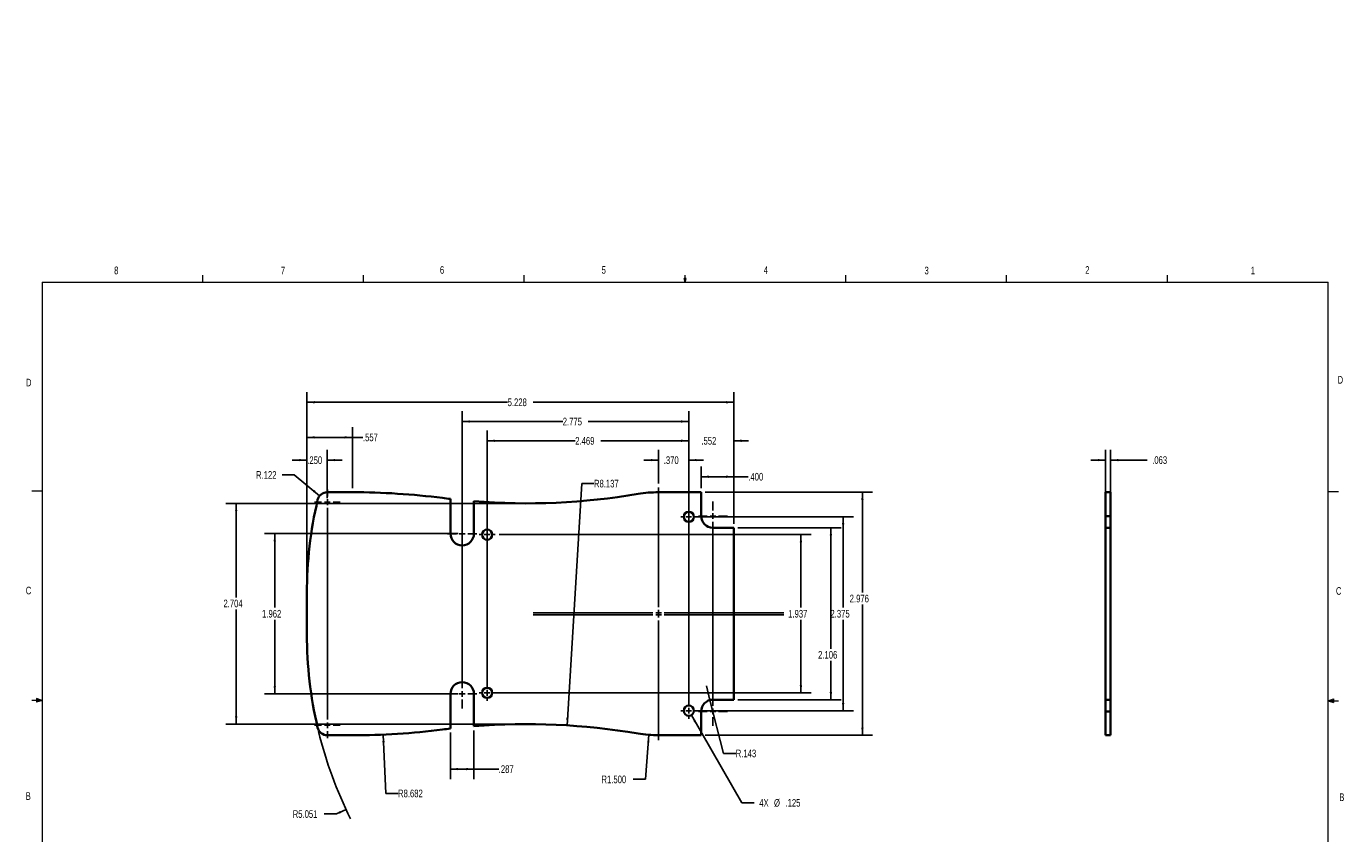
# Paper-space layout 'Sheet1' of a CAD drawing. Header units: inches. Extents: x 0.4 to 16.6, y -2.9 to 13.8.
# Tile 2 of 2: x 0.4 to 16.6, y 3.9 to 13.8. Entities that reach past the tile are written whole.
import ezdxf

# ---------------------------------------------------------------- set-up
doc = ezdxf.new("R2010")
doc.units = ezdxf.units.IN
doc.header["$MEASUREMENT"] = 0
doc.linetypes.add('SLD-Solid', pattern=[0])
doc.layers.add('SLD-0', color=7, linetype='SLD-Solid')
doc.styles.add('SLDTEXTSTYLE1', font='TXT', dxfattribs={"width": 0.75})
doc.dimstyles.new('SLDDIMSTYLE0', dxfattribs={"dimtxt": 0.09375, "dimasz": 0.09375, "dimexe": 0, "dimexo": 0.0625, "dimgap": 0.023438, "dimtad": 0, "dimtih": 1, "dimtoh": 1, "dimdec": 3, "dimrnd": 1e-09, "dimzin": 12, "dimdsep": 46, "dimtxsty": 'SLDTEXTSTYLE1', "dimsah": 1, "dimcen": 0, "dimadec": 0, "dimazin": 3, "dimtfac": 1, "dimtdec": 3, "dimtofl": 0, "dimtmove": 0, "dimatfit": 3, "dimfxl": 0, "dimfrac": 2, "dimtolj": 1, "dimtzin": 12, "dimarcsym": 0})
doc.dimstyles.new('SLDDIMSTYLE1', dxfattribs={"dimtxt": 0.09375, "dimasz": 0.09375, "dimexe": 0, "dimexo": 0.0625, "dimgap": 0.023438, "dimtad": 0, "dimtih": 1, "dimtoh": 1, "dimdec": 3, "dimrnd": 1e-09, "dimzin": 12, "dimdsep": 46, "dimtxsty": 'SLDTEXTSTYLE1', "dimsah": 1, "dimcen": 0.09, "dimadec": 0, "dimazin": 3, "dimtfac": 1, "dimtdec": 3, "dimtofl": 0, "dimtmove": 0, "dimatfit": 3, "dimfxl": 0, "dimfrac": 2, "dimtolj": 1, "dimtzin": 12, "dimarcsym": 0})
doc.dimstyles.new('SLDDIMSTYLE2', dxfattribs={"dimtxt": 0.09375, "dimasz": 0.09375, "dimexe": 0, "dimexo": 0.0625, "dimgap": 0.023438, "dimtad": 0, "dimtih": 1, "dimtoh": 1, "dimdec": 3, "dimrnd": 1e-09, "dimzin": 4, "dimdsep": 46, "dimtxsty": 'SLDTEXTSTYLE1', "dimsah": 1, "dimcen": 0.09, "dimadec": 0, "dimazin": 1, "dimtfac": 1, "dimtdec": 3, "dimtmove": 0, "dimatfit": 0, "dimfxl": 0, "dimfrac": 2, "dimtolj": 1, "dimtzin": 12, "dimarcsym": 0})
doc.dimstyles.new('SLDDIMSTYLE3', dxfattribs={"dimtxt": 0.09375, "dimasz": 0.09375, "dimexe": 0, "dimexo": 0.0625, "dimgap": 0.023438, "dimtad": 0, "dimtih": 1, "dimtoh": 1, "dimdec": 3, "dimrnd": 1e-09, "dimzin": 12, "dimdsep": 46, "dimtxsty": 'SLDTEXTSTYLE1', "dimsah": 1, "dimcen": 0.09, "dimadec": 0, "dimazin": 3, "dimtfac": 1, "dimtdec": 3, "dimtmove": 0, "dimatfit": 0, "dimfxl": 0, "dimfrac": 2, "dimtolj": 1, "dimtzin": 12, "dimarcsym": 0})
doc.dimstyles.new('SLDDIMSTYLE4', dxfattribs={"dimtxt": 0.09375, "dimasz": 0.09375, "dimexe": 0, "dimexo": 0.0625, "dimgap": 0.023438, "dimtad": 0, "dimtih": 1, "dimtoh": 1, "dimdec": 3, "dimrnd": 1e-09, "dimzin": 12, "dimdsep": 46, "dimtxsty": 'SLDTEXTSTYLE1', "dimsah": 1, "dimcen": 0, "dimadec": 0, "dimazin": 3, "dimtfac": 1, "dimtdec": 3, "dimtofl": 0, "dimtmove": 0, "dimatfit": 3, "dimfxl": 0, "dimfrac": 2, "dimtolj": 1, "dimtzin": 12, "dimarcsym": 0})
doc.dimstyles.new('SLDDIMSTYLE5', dxfattribs={"dimtxt": 0.09375, "dimasz": 0.09375, "dimexe": 0, "dimexo": 0.0625, "dimgap": 0.023438, "dimtad": 0, "dimtih": 1, "dimtoh": 1, "dimdec": 3, "dimrnd": 1e-09, "dimzin": 12, "dimdsep": 46, "dimtxsty": 'SLDTEXTSTYLE1', "dimsah": 1, "dimcen": 0, "dimadec": 0, "dimazin": 3, "dimtfac": 1, "dimtdec": 3, "dimtofl": 0, "dimtmove": 1, "dimatfit": 3, "dimfxl": 0, "dimfrac": 2, "dimtolj": 1, "dimtzin": 12, "dimarcsym": 0})
doc.dimstyles.new('SLDDIMSTYLE6', dxfattribs={"dimtxt": 0.09375, "dimasz": 0.09375, "dimexe": 0, "dimexo": 0.0625, "dimgap": 0.023438, "dimtad": 0, "dimtih": 1, "dimtoh": 1, "dimdec": 3, "dimrnd": 1e-09, "dimzin": 4, "dimdsep": 46, "dimtxsty": 'SLDTEXTSTYLE1', "dimsah": 1, "dimcen": 0, "dimadec": 0, "dimazin": 1, "dimtfac": 1, "dimtdec": 3, "dimtofl": 0, "dimtmove": 0, "dimatfit": 3, "dimfxl": 0, "dimfrac": 2, "dimtolj": 1, "dimtzin": 12, "dimarcsym": 0})
doc.dimstyles.new('SLDDIMSTYLE7', dxfattribs={"dimtxt": 0.09375, "dimasz": 0.09375, "dimexe": 0, "dimexo": 0.0625, "dimgap": 0.023438, "dimtad": 0, "dimtih": 1, "dimtoh": 1, "dimdec": 3, "dimrnd": 1e-09, "dimzin": 4, "dimdsep": 46, "dimtxsty": 'SLDTEXTSTYLE1', "dimsah": 1, "dimcen": 0.09, "dimadec": 0, "dimazin": 1, "dimtfac": 1, "dimtdec": 3, "dimtofl": 0, "dimtmove": 0, "dimatfit": 3, "dimfxl": 0, "dimfrac": 2, "dimtolj": 1, "dimtzin": 12, "dimarcsym": 0})

# ---------------------------------------------------------------- blocks, each defined once
blk = doc.blocks.new('_D')
at = {"layer": 'SLD-0'}
for p, q in [((8.578, 5.338), (9.197, 4.263)), ((9.197, 4.263), (9.347, 4.263))]:
    blk.add_line(p, q, dxfattribs=at)
blk.add_solid([(8.578, 5.338), (8.612, 5.249), (8.637, 5.264)], dxfattribs=at)
at = {"layer": 'SLD-0', "char_height": 0.0937, "attachment_point": 1, "style": 'SLDTEXTSTYLE1'}
for s, insert in [('4X', (9.41, 4.31)), ('%%c', (9.59, 4.31)), ('.125', (9.731, 4.31))]:
    blk.add_mtext(s, dxfattribs=dict(at, insert=insert))
blk = doc.blocks.new('_D_1')
at = {"layer": 'SLD-0'}
for p, q in [((9.148, 7.632), (10.411, 7.632)), ((10.286, 7.632), (10.286, 6.151)), ((10.286, 5.526), (10.286, 6.002)), ((9.148, 5.526), (10.411, 5.526))]:
    blk.add_line(p, q, dxfattribs=at)
for points in [[(10.286, 7.632), (10.272, 7.539), (10.301, 7.539)], [(10.286, 5.526), (10.301, 5.62), (10.272, 5.62)]]:
    blk.add_solid(points, dxfattribs=at)
at = {"layer": 'SLD-0', "insert": (10.13, 6.123), "char_height": 0.0937, "attachment_point": 1, "style": 'SLDTEXTSTYLE1'}
blk.add_mtext('2.106', dxfattribs=at)
blk = doc.blocks.new('_D_2')
at = {"layer": 'SLD-0'}
for p, q in [((8.748, 8.067), (10.798, 8.067)), ((10.673, 8.067), (10.673, 6.84)), ((10.673, 5.091), (10.673, 6.691)), ((8.748, 5.091), (10.798, 5.091))]:
    blk.add_line(p, q, dxfattribs=at)
for points in [[(10.673, 8.067), (10.658, 7.974), (10.687, 7.974)], [(10.673, 5.091), (10.687, 5.185), (10.658, 5.185)]]:
    blk.add_solid(points, dxfattribs=at)
at = {"layer": 'SLD-0', "insert": (10.517, 6.812), "char_height": 0.0937, "attachment_point": 1, "style": 'SLDTEXTSTYLE1'}
blk.add_mtext('2.976', dxfattribs=at)
blk = doc.blocks.new('_D_3')
at = {"layer": 'SLD-0'}
for p, q in [((8.596, 7.767), (10.562, 7.767)), ((10.437, 7.767), (10.437, 6.654)), ((10.437, 5.392), (10.437, 6.505)), ((8.596, 5.392), (10.562, 5.392))]:
    blk.add_line(p, q, dxfattribs=at)
for points in [[(10.437, 7.767), (10.422, 7.673), (10.451, 7.673)], [(10.437, 5.392), (10.451, 5.485), (10.422, 5.485)]]:
    blk.add_solid(points, dxfattribs=at)
at = {"layer": 'SLD-0', "insert": (10.281, 6.626), "char_height": 0.0937, "attachment_point": 1, "style": 'SLDTEXTSTYLE1'}
blk.add_mtext('2.375', dxfattribs=at)
blk = doc.blocks.new('_D_4')
at = {"layer": 'SLD-0'}
for p, q in [((6.225, 7.548), (10.044, 7.548)), ((9.919, 7.548), (9.919, 6.654)), ((9.919, 5.611), (9.919, 6.505)), ((6.127, 5.611), (10.044, 5.611))]:
    blk.add_line(p, q, dxfattribs=at)
for points in [[(9.919, 7.548), (9.905, 7.454), (9.934, 7.454)], [(9.919, 5.611), (9.934, 5.704), (9.905, 5.704)]]:
    blk.add_solid(points, dxfattribs=at)
at = {"layer": 'SLD-0', "insert": (9.763, 6.626), "char_height": 0.0937, "attachment_point": 1, "style": 'SLDTEXTSTYLE1'}
blk.add_mtext('1.937', dxfattribs=at)
blk = doc.blocks.new('_D_5')
at = {"layer": 'SLD-0'}
for p, q in [((5.722, 7.56), (3.351, 7.56)), ((3.476, 7.56), (3.476, 6.654)), ((3.476, 5.598), (3.476, 6.505)), ((5.722, 5.598), (3.351, 5.598))]:
    blk.add_line(p, q, dxfattribs=at)
for points in [[(3.476, 7.56), (3.462, 7.466), (3.491, 7.466)], [(3.476, 5.598), (3.491, 5.692), (3.462, 5.692)]]:
    blk.add_solid(points, dxfattribs=at)
at = {"layer": 'SLD-0', "insert": (3.321, 6.626), "char_height": 0.0937, "attachment_point": 1, "style": 'SLDTEXTSTYLE1'}
blk.add_mtext('1.962', dxfattribs=at)
blk = doc.blocks.new('_D_6')
at = {"layer": 'SLD-0'}
for p, q in [((6.512, 7.931), (2.879, 7.931)), ((3.004, 7.931), (3.004, 6.78)), ((3.004, 5.227), (3.004, 6.631)), ((6.512, 5.227), (2.879, 5.227))]:
    blk.add_line(p, q, dxfattribs=at)
for points in [[(3.004, 7.931), (2.99, 7.838), (3.018, 7.838)], [(3.004, 5.227), (3.018, 5.321), (2.99, 5.321)]]:
    blk.add_solid(points, dxfattribs=at)
at = {"layer": 'SLD-0', "insert": (2.848, 6.752), "char_height": 0.0937, "attachment_point": 1, "style": 'SLDTEXTSTYLE1'}
blk.add_mtext('2.704', dxfattribs=at)
blk = doc.blocks.new('_D_7')
at = {"layer": 'SLD-0'}
for p, q in [((3.87, 6.879), (3.87, 9.295)), ((9.098, 7.682), (9.098, 9.295)), ((3.87, 9.17), (6.328, 9.17)), ((9.098, 9.17), (6.64, 9.17))]:
    blk.add_line(p, q, dxfattribs=at)
for points in [[(3.87, 9.17), (3.964, 9.155), (3.964, 9.184)], [(9.098, 9.17), (9.004, 9.184), (9.004, 9.155)]]:
    blk.add_solid(points, dxfattribs=at)
at = {"layer": 'SLD-0', "insert": (6.328, 9.216), "char_height": 0.0937, "attachment_point": 1, "style": 'SLDTEXTSTYLE1'}
blk.add_mtext('5.228', dxfattribs=at)
blk = doc.blocks.new('_D_8')
at = {"layer": 'SLD-0'}
for p, q in [((3.87, 6.879), (3.87, 8.586)), ((4.12, 7.995), (4.12, 8.586)), ((3.87, 8.461), (3.69, 8.461)), ((4.12, 8.461), (4.301, 8.461))]:
    blk.add_line(p, q, dxfattribs=at)
for points in [[(3.87, 8.461), (3.776, 8.475), (3.776, 8.447)], [(4.12, 8.461), (4.214, 8.447), (4.214, 8.475)]]:
    blk.add_solid(points, dxfattribs=at)
at = {"layer": 'SLD-0', "insert": (3.874, 8.507), "char_height": 0.0937, "attachment_point": 1, "style": 'SLDTEXTSTYLE1'}
blk.add_mtext('.250', dxfattribs=at)
blk = doc.blocks.new('_D_9')
at = {"layer": 'SLD-0'}
for p, q in [((8.176, 8.176), (8.176, 8.586)), ((8.546, 7.719), (8.546, 8.586)), ((8.176, 8.461), (7.996, 8.461)), ((8.546, 8.461), (8.727, 8.461))]:
    blk.add_line(p, q, dxfattribs=at)
for points in [[(8.176, 8.461), (8.082, 8.475), (8.082, 8.447)], [(8.546, 8.461), (8.64, 8.447), (8.64, 8.475)]]:
    blk.add_solid(points, dxfattribs=at)
at = {"layer": 'SLD-0', "insert": (8.24, 8.507), "char_height": 0.0937, "attachment_point": 1, "style": 'SLDTEXTSTYLE1'}
blk.add_mtext('.370', dxfattribs=at)
blk = doc.blocks.new('_D_10')
at = {"layer": 'SLD-0'}
for p, q in [((8.546, 7.719), (8.546, 8.822)), ((9.098, 7.682), (9.098, 8.822)), ((8.546, 8.697), (8.366, 8.697)), ((9.098, 8.697), (9.278, 8.697))]:
    blk.add_line(p, q, dxfattribs=at)
for points in [[(8.546, 8.697), (8.453, 8.712), (8.453, 8.683)], [(9.098, 8.697), (9.192, 8.683), (9.192, 8.712)]]:
    blk.add_solid(points, dxfattribs=at)
at = {"layer": 'SLD-0', "insert": (8.701, 8.744), "char_height": 0.0937, "attachment_point": 1, "style": 'SLDTEXTSTYLE1'}
blk.add_mtext('.552', dxfattribs=at)
blk = doc.blocks.new('_D_11')
at = {"layer": 'SLD-0'}
for p, q in [((6.077, 7.5), (6.077, 8.822)), ((8.546, 7.719), (8.546, 8.822)), ((6.077, 8.697), (7.156, 8.697)), ((8.546, 8.697), (7.468, 8.697))]:
    blk.add_line(p, q, dxfattribs=at)
for points in [[(6.077, 8.697), (6.171, 8.683), (6.171, 8.712)], [(8.546, 8.697), (8.453, 8.712), (8.453, 8.683)]]:
    blk.add_solid(points, dxfattribs=at)
at = {"layer": 'SLD-0', "insert": (7.156, 8.744), "char_height": 0.0937, "attachment_point": 1, "style": 'SLDTEXTSTYLE1'}
blk.add_mtext('2.469', dxfattribs=at)
blk = doc.blocks.new('_D_12')
at = {"layer": 'SLD-0'}
for p, q in [((5.772, 7.432), (5.772, 9.059)), ((8.546, 7.719), (8.546, 9.059)), ((5.772, 8.934), (7.003, 8.934)), ((8.546, 8.934), (7.315, 8.934))]:
    blk.add_line(p, q, dxfattribs=at)
for points in [[(5.772, 8.934), (5.865, 8.919), (5.865, 8.948)], [(8.546, 8.934), (8.453, 8.948), (8.453, 8.919)]]:
    blk.add_solid(points, dxfattribs=at)
at = {"layer": 'SLD-0', "insert": (7.003, 8.98), "char_height": 0.0937, "attachment_point": 1, "style": 'SLDTEXTSTYLE1'}
blk.add_mtext('2.775', dxfattribs=at)
blk = doc.blocks.new('_D_13')
at = {"layer": 'SLD-0'}
for p, q in [((4.233, 4.127), (4.083, 4.127)), ((4.349, 4.182), (4.233, 4.127))]:
    blk.add_line(p, q, dxfattribs=at)
blk.add_arc((8.921, 6.329), 5.051, 193.6532, 206.5795, dxfattribs=at)
blk.add_solid([(4.349, 4.182), (4.258, 4.155), (4.271, 4.129)], dxfattribs=at)
at = {"layer": 'SLD-0', "insert": (3.696, 4.173), "char_height": 0.0937, "attachment_point": 1, "style": 'SLDTEXTSTYLE1'}
blk.add_mtext('R5.051', dxfattribs=at)
blk = doc.blocks.new('_D_14')
at = {"layer": 'SLD-0'}
for p, q in [((5.628, 5.123), (5.628, 4.552)), ((5.915, 5.151), (5.915, 4.552)), ((5.628, 4.677), (5.915, 4.677)), ((5.915, 4.677), (6.219, 4.677))]:
    blk.add_line(p, q, dxfattribs=at)
for points in [[(5.628, 4.677), (5.722, 4.662), (5.722, 4.691)], [(5.915, 4.677), (5.821, 4.691), (5.821, 4.662)]]:
    blk.add_solid(points, dxfattribs=at)
at = {"layer": 'SLD-0', "insert": (6.219, 4.723), "char_height": 0.0937, "attachment_point": 1, "style": 'SLDTEXTSTYLE1'}
blk.add_mtext('.287', dxfattribs=at)
blk = doc.blocks.new('_D_15')
at = {"layer": 'SLD-0'}
for p, q in [((8.806, 5.522), (8.762, 5.697)), ((8.806, 5.522), (8.971, 4.869)), ((8.971, 4.869), (9.121, 4.869))]:
    blk.add_line(p, q, dxfattribs=at)
blk.add_solid([(8.806, 5.522), (8.797, 5.616), (8.769, 5.609)], dxfattribs=at)
at = {"layer": 'SLD-0', "insert": (9.121, 4.915), "char_height": 0.0937, "attachment_point": 1, "style": 'SLDTEXTSTYLE1'}
blk.add_mtext('R.143', dxfattribs=at)
blk = doc.blocks.new('_D_16')
at = {"layer": 'SLD-0'}
for p, q in [((8.058, 5.096), (8.015, 4.551)), ((8.015, 4.551), (7.865, 4.551))]:
    blk.add_line(p, q, dxfattribs=at)
blk.add_solid([(8.058, 5.096), (8.036, 5.003), (8.065, 5.001)], dxfattribs=at)
at = {"layer": 'SLD-0', "insert": (7.477, 4.597), "char_height": 0.0937, "attachment_point": 1, "style": 'SLDTEXTSTYLE1'}
blk.add_mtext('R1.500', dxfattribs=at)
blk = doc.blocks.new('_D_17')
at = {"layer": 'SLD-0'}
for p, q in [((7.055, 5.212), (7.235, 8.173)), ((7.235, 8.173), (7.385, 8.173))]:
    blk.add_line(p, q, dxfattribs=at)
blk.add_solid([(7.055, 5.212), (7.075, 5.305), (7.046, 5.307)], dxfattribs=at)
at = {"layer": 'SLD-0', "insert": (7.385, 8.22), "char_height": 0.0937, "attachment_point": 1, "style": 'SLDTEXTSTYLE1'}
blk.add_mtext('R8.137', dxfattribs=at)
blk = doc.blocks.new('_D_18')
at = {"layer": 'SLD-0'}
for p, q in [((3.715, 8.279), (3.565, 8.279)), ((4.026, 8.023), (3.715, 8.279))]:
    blk.add_line(p, q, dxfattribs=at)
blk.add_solid([(4.026, 8.023), (3.963, 8.094), (3.945, 8.071)], dxfattribs=at)
at = {"layer": 'SLD-0', "insert": (3.247, 8.326), "char_height": 0.0937, "attachment_point": 1, "style": 'SLDTEXTSTYLE1'}
blk.add_mtext('R.122', dxfattribs=at)
blk = doc.blocks.new('_D_19')
at = {"layer": 'SLD-0'}
for p, q in [((8.698, 8.117), (8.698, 8.382)), ((8.698, 8.257), (9.098, 8.257)), ((9.098, 7.682), (9.098, 8.382)), ((9.098, 8.257), (9.275, 8.257))]:
    blk.add_line(p, q, dxfattribs=at)
for points in [[(8.698, 8.257), (8.792, 8.243), (8.792, 8.272)], [(9.098, 8.257), (9.004, 8.272), (9.004, 8.243)]]:
    blk.add_solid(points, dxfattribs=at)
at = {"layer": 'SLD-0', "insert": (9.275, 8.304), "char_height": 0.0937, "attachment_point": 1, "style": 'SLDTEXTSTYLE1'}
blk.add_mtext('.400', dxfattribs=at)
blk = doc.blocks.new('_D_20')
at = {"layer": 'SLD-0'}
for p, q in [((4.805, 5.099), (4.836, 4.378)), ((4.836, 4.378), (4.986, 4.378))]:
    blk.add_line(p, q, dxfattribs=at)
blk.add_solid([(4.805, 5.099), (4.794, 5.005), (4.823, 5.006)], dxfattribs=at)
at = {"layer": 'SLD-0', "insert": (4.986, 4.425), "char_height": 0.0937, "attachment_point": 1, "style": 'SLDTEXTSTYLE1'}
blk.add_mtext('R8.682', dxfattribs=at)
blk = doc.blocks.new('_D_21')
at = {"layer": 'SLD-0'}
for p, q in [((3.87, 6.879), (3.87, 8.864)), ((3.87, 8.739), (4.427, 8.739)), ((4.427, 8.117), (4.427, 8.864)), ((4.427, 8.739), (4.556, 8.739))]:
    blk.add_line(p, q, dxfattribs=at)
for points in [[(3.87, 8.739), (3.964, 8.725), (3.964, 8.754)], [(4.427, 8.739), (4.334, 8.754), (4.334, 8.725)]]:
    blk.add_solid(points, dxfattribs=at)
at = {"layer": 'SLD-0', "insert": (4.556, 8.786), "char_height": 0.0937, "attachment_point": 1, "style": 'SLDTEXTSTYLE1'}
blk.add_mtext('.557', dxfattribs=at)
blk = doc.blocks.new('SW_CENTERMARKSYMBOL_0')
at = {"layer": 'SLD-0', "color": 0}
for p, q in [((-4.426, 0.249), (-4.426, 0.336)), ((-0.37, -1.106), (-0.37, 0.359)), ((-4.496, 0.179), (-4.583, 0.179)), ((-4.426, 0.179), (-4.461, 0.179)), ((-4.426, 0.179), (-4.426, 0.214)), ((-4.426, 0.179), (-4.426, 0.144)), ((-4.426, 0.179), (-4.391, 0.179)), ((-4.356, 0.179), (-4.269, 0.179)), ((0.295, 0.079), (0.295, 0.187)), ((-4.426, -2.484), (-4.426, 0.109)), ((-0.07, 0), (-0.097, 0)), ((0, 0), (-0.035, 0)), ((0, 0.07), (0, 0.097)), ((0, 0), (0, 0.035)), ((0, 0), (0, -0.035)), ((0, 0), (0.035, 0)), ((0.07, 0), (0.097, 0)), ((0.225, 0.009), (0.117, 0.009)), ((0.295, 0.009), (0.26, 0.009)), ((0.295, 0.009), (0.295, 0.044)), ((0.295, 0.009), (0.295, -0.026)), ((0.295, 0.009), (0.33, 0.009)), ((0.365, 0.009), (0.474, 0.009)), ((-2.775, -0.137), (-2.775, -0.028)), ((-2.469, -0.149), (-2.469, -0.122)), ((0, -2.305), (0, -0.07)), ((0.295, -2.314), (0.295, -0.061)), ((-2.845, -0.207), (-2.953, -0.207)), ((-2.775, -0.207), (-2.81, -0.207)), ((-2.775, -0.207), (-2.775, -0.172)), ((-2.775, -0.207), (-2.775, -0.242)), ((-2.775, -0.207), (-2.74, -0.207)), ((-2.775, -2.099), (-2.775, -0.277)), ((-2.705, -0.207), (-2.596, -0.207)), ((-2.539, -0.219), (-2.566, -0.219)), ((-2.469, -0.219), (-2.504, -0.219)), ((-2.469, -0.219), (-2.469, -0.184)), ((-2.469, -0.219), (-2.469, -0.254)), ((-2.469, -0.219), (-2.434, -0.219)), ((-2.469, -2.086), (-2.469, -0.289)), ((-2.399, -0.219), (-2.372, -0.219)), ((-0.44, -1.176), (-1.905, -1.176)), ((-0.44, -1.199), (-1.905, -1.199)), ((-0.37, -1.176), (-0.405, -1.176)), ((-0.37, -1.199), (-0.405, -1.199)), ((-0.37, -1.176), (-0.37, -1.141)), ((-0.37, -1.199), (-0.37, -1.164)), ((-0.37, -1.176), (-0.37, -1.211)), ((-0.37, -1.176), (-0.335, -1.176)), ((-0.37, -1.199), (-0.37, -1.234)), ((-0.37, -1.199), (-0.335, -1.199)), ((-0.37, -1.269), (-0.37, -2.734)), ((-0.3, -1.176), (1.165, -1.176)), ((-0.3, -1.199), (1.165, -1.199)), ((-2.845, -2.168), (-2.953, -2.168)), ((-2.775, -2.168), (-2.81, -2.168)), ((-2.775, -2.168), (-2.775, -2.134)), ((-2.775, -2.168), (-2.775, -2.204)), ((-2.775, -2.168), (-2.74, -2.168)), ((-2.775, -2.239), (-2.775, -2.347)), ((-2.705, -2.168), (-2.596, -2.168)), ((-2.539, -2.156), (-2.566, -2.156)), ((-2.469, -2.156), (-2.504, -2.156)), ((-2.469, -2.156), (-2.469, -2.121)), ((-2.469, -2.156), (-2.469, -2.191)), ((-2.469, -2.156), (-2.434, -2.156)), ((-2.469, -2.226), (-2.469, -2.253)), ((-2.399, -2.156), (-2.372, -2.156)), ((-0.07, -2.375), (-0.097, -2.375)), ((0, -2.375), (-0.035, -2.375)), ((0, -2.375), (0, -2.34)), ((0, -2.375), (0, -2.41)), ((0, -2.375), (0.035, -2.375)), ((0.07, -2.375), (0.097, -2.375)), ((0.225, -2.384), (0.117, -2.384)), ((0.295, -2.384), (0.26, -2.384)), ((0.295, -2.384), (0.295, -2.349)), ((0.295, -2.384), (0.295, -2.419)), ((0.295, -2.384), (0.33, -2.384)), ((0.365, -2.384), (0.474, -2.384)), ((-4.496, -2.554), (-4.583, -2.554)), ((-4.426, -2.554), (-4.461, -2.554)), ((-4.426, -2.554), (-4.426, -2.519)), ((-4.426, -2.554), (-4.426, -2.589)), ((-4.426, -2.554), (-4.391, -2.554)), ((-4.356, -2.554), (-4.269, -2.554)), ((0, -2.445), (0, -2.473)), ((0.295, -2.454), (0.295, -2.562)), ((-4.426, -2.624), (-4.426, -2.711))]:
    blk.add_line(p, q, dxfattribs=at)
blk = doc.blocks.new('_D_22')
at = {"layer": 'SLD-0'}
for p, q in [((13.65, 7.682), (13.65, 8.586)), ((13.712, 7.682), (13.712, 8.586)), ((13.65, 8.461), (13.469, 8.461)), ((13.712, 8.461), (14.159, 8.461))]:
    blk.add_line(p, q, dxfattribs=at)
for points in [[(13.65, 8.461), (13.556, 8.475), (13.556, 8.447)], [(13.712, 8.461), (13.806, 8.447), (13.806, 8.475)]]:
    blk.add_solid(points, dxfattribs=at)
at = {"layer": 'SLD-0', "insert": (14.221, 8.508), "char_height": 0.0937, "attachment_point": 1, "style": 'SLDTEXTSTYLE1'}
blk.add_mtext('.063', dxfattribs=at)

psp = doc.layouts.new('Sheet1')

# ---------------------------------------------------------------- linework, layer by layer
at = {"color": 7, "linetype": 'SLD-Solid', "lineweight": 18}
for p, q in [((2.5948, 10.6421), (2.5948, 10.7269)), ((4.5635, 10.6421), (4.5635, 10.7269)), ((6.5323, 10.6421), (6.5323, 10.7269)), ((8.501, 10.6421), (8.4878, 10.684)), ((8.5136, 10.684), (8.4878, 10.684)), ((8.494, 10.684), (8.501, 10.6421)), ((8.501, 10.6421), (8.501, 10.7269)), ((8.501, 10.6421), (8.5136, 10.684)), ((8.5059, 10.684), (8.501, 10.6421)), ((10.4698, 10.6421), (10.4698, 10.7269)), ((12.4385, 10.6421), (12.4385, 10.7269)), ((14.4073, 10.6421), (14.4073, 10.7269)), ((0.6263, 10.6421), (16.3763, 10.6421)), ((0.6263, 10.6421), (0.6263, 0.3921)), ((16.3763, 0.3921), (16.3763, 10.6421)), ((0.6263, 8.0796), (0.5013, 8.0796)), ((16.3763, 8.0753), (16.5013, 8.0753)), ((0.6263, 5.5171), (0.5013, 5.5171)), ((0.5591, 5.5411), (0.5591, 5.4945)), ((0.6263, 5.5171), (0.5591, 5.5411)), ((0.6263, 5.5171), (0.5591, 5.5261)), ((0.6263, 5.5171), (0.5591, 5.5068)), ((0.6263, 5.5171), (0.5591, 5.4945)), ((16.3763, 5.5128), (16.4434, 5.5368)), ((16.3763, 5.5128), (16.4434, 5.5218)), ((16.3763, 5.5128), (16.5013, 5.5128)), ((16.3763, 5.5128), (16.4434, 5.4902)), ((16.3763, 5.5128), (16.4434, 5.5025)), ((16.4434, 5.5368), (16.4434, 5.4902))]:
    psp.add_line(p, q, dxfattribs=at)
at = {"color": 7, "linetype": 'SLD-Solid', "lineweight": 35}
for p, q in [((4.1203, 8.0674), (4.4273, 8.0674)), ((5.6283, 7.9851), (5.6283, 7.5602)), ((5.9151, 7.5602), (5.9151, 7.9571)), ((8.1759, 8.0674), (8.6981, 8.0674)), ((8.6981, 8.0674), (8.6981, 7.7757)), ((13.7122, 8.0674), (13.6497, 8.0674)), ((13.6497, 8.0674), (13.6497, 7.7757)), ((13.7122, 8.0674), (13.7122, 7.7757)), ((13.7122, 7.7757), (13.6497, 7.7757)), ((13.6497, 7.7757), (13.6497, 7.6323)), ((13.7122, 7.7757), (13.7122, 7.6323)), ((8.8415, 7.6323), (9.0981, 7.6323)), ((9.0981, 7.6323), (9.0981, 5.5261)), ((13.6497, 7.6323), (13.6497, 5.5261)), ((13.7122, 7.6323), (13.6497, 7.6323)), ((13.7122, 7.6323), (13.7122, 5.5261)), ((3.8702, 6.3292), (3.8702, 6.8292)), ((5.6283, 5.5982), (5.6283, 5.1733)), ((5.9151, 5.2013), (5.9151, 5.5982)), ((9.0981, 5.5261), (8.8415, 5.5261)), ((13.7122, 5.5261), (13.6497, 5.5261)), ((13.6497, 5.5261), (13.6497, 5.3827)), ((13.7122, 5.5261), (13.7122, 5.3827)), ((8.6981, 5.3827), (8.6981, 5.091)), ((13.7122, 5.3827), (13.6497, 5.3827)), ((13.6497, 5.3827), (13.6497, 5.091)), ((13.7122, 5.3827), (13.7122, 5.091)), ((4.4273, 5.091), (4.1203, 5.091)), ((8.6981, 5.091), (8.1759, 5.091)), ((13.7122, 5.091), (13.6497, 5.091))]:
    psp.add_line(p, q, dxfattribs=at)
for centre in [(8.5463, 7.7667), (6.0773, 7.5477), (6.0773, 5.6107), (8.5463, 5.3917)]:
    psp.add_circle(centre, 0.0625, dxfattribs=at)
for centre, radius, start, end in [((8.9213, 6.8292), 5.0512, 166.9139, 180), ((4.1203, 7.9452), 0.1222, 90, 166.9139), ((4.4273, -0.6148), 8.6822, 82.70739, 90), ((6.5623, 16.0682), 8.1368, 262.70739, 263.40876), ((6.5623, 16.0682), 8.1368, 265.43844, 279.63906), ((8.1759, 6.5674), 1.5, 90, 99.63906), ((8.8415, 7.7757), 0.1434, 180, 270), ((5.7717, 7.5602), 0.1434, 180, 0), ((8.9213, 6.3292), 5.0512, 180, 193.0861), ((5.7717, 5.5982), 0.1434, 0, 180), ((8.8415, 5.3827), 0.1434, 90, 180), ((4.1203, 5.2132), 0.1222, 193.0861, 270), ((6.5623, -2.9097), 8.1368, 96.59124, 97.29261), ((6.5623, -2.9097), 8.1368, 80.36094, 94.56156), ((4.4273, 13.7732), 8.6822, 270, 277.29261), ((8.1759, 6.591), 1.5, 260.36094, 270)]:
    psp.add_arc(centre, radius, start, end, dxfattribs=at)

# ---------------------------------------------------------------- block references
at = {"layer": 'SLD-0'}
psp.add_blockref('SW_CENTERMARKSYMBOL_0', (8.5463, 7.7667), dxfattribs=at)

# ---------------------------------------------------------------- texts
at = {"color": 7, "linetype": 'Continuous', "lineweight": 0, "char_height": 0.0937, "attachment_point": 1, "style": 'SLDTEXTSTYLE1'}
for s, insert in [('8', (1.5091, 10.8315)), ('7', (3.551, 10.8287)), ('6', (5.4987, 10.8367)), ('5', (7.4787, 10.8373)), ('4', (9.4643, 10.8357)), ('3', (11.4327, 10.8295)), ('2', (13.401, 10.8362)), ('1', (15.4274, 10.8301)), ('D', (0.4286, 9.4575)), ('D', (16.4913, 9.491)), ('C', (0.4273, 6.9103)), ('C', (16.4712, 6.9051)), ('B', (0.4264, 4.3932)), ('B', (16.5115, 4.3791))]:
    psp.add_mtext(s, dxfattribs=dict(at, insert=insert))

# ---------------------------------------------------------------- dimensions: what is measured, and where the dimension line sits
at = {"layer": 'SLD-0'}
for center, mpoint, dimstyle, picture, middle in [((4.4273, 13.7732), (4.8047, 5.0992), 'SLDDIMSTYLE4', '_D_20', (5.1798, 4.3784)), ((4.1203, 7.9452), (4.0261, 8.0229), 'SLDDIMSTYLE4', '_D_18', (3.4062, 8.2793)), ((6.5623, -2.9097), (7.055, 5.2122), 'SLDDIMSTYLE4', '_D_17', (7.5784, 8.1734)), ((8.1759, 6.591), (8.0578, 5.0957), 'SLDDIMSTYLE6', '_D_16', (7.6711, 4.5509)), ((8.9213, 6.3292), (4.3495, 4.1816), 'SLDDIMSTYLE4', '_D_13', (3.8896, 4.127)), ((8.8415, 5.3827), (8.8064, 5.5218), 'SLDDIMSTYLE5', '_D_15', (9.2803, 4.8687))]:
    dim = psp.add_radius_dim(center=center, mpoint=mpoint, dimstyle=dimstyle, dxfattribs=at)
    dim.commit()
    dim.dimension.update_dxf_attribs({"geometry": picture, "text_midpoint": middle, "dimtype": 164})
for base, p1, p2, dimstyle, picture, middle in [((3.8702, 9.1697), (9.0981, 7.6323), (3.8702, 6.8292), 'SLDDIMSTYLE1', '_D_7', (6.4841, 9.1697)), ((5.7717, 8.9335), (8.5463, 7.6692), (5.7717, 7.3818), 'SLDDIMSTYLE1', '_D_12', (7.159, 8.9335)), ((4.4273, 8.7393), (3.8702, 6.8292), (4.4273, 8.0674), 'SLDDIMSTYLE1', '_D_21', (4.6771, 8.7393)), ((6.0773, 8.6973), (8.5463, 7.6692), (6.0773, 7.4502), 'SLDDIMSTYLE1', '_D_11', (7.3118, 8.6973)), ((9.0981, 8.6973), (8.5463, 7.6692), (9.0981, 7.6323), 'SLDDIMSTYLE3', '_D_10', (8.8222, 8.6973)), ((4.1203, 8.4611), (3.8702, 6.8292), (4.1203, 7.9452), 'SLDDIMSTYLE2', '_D_8', (3.9952, 8.4611)), ((8.1759, 8.4611), (8.5463, 7.6692), (8.1759, 8.126), 'SLDDIMSTYLE2', '_D_9', (8.3611, 8.4611)), ((13.7122139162, 8.4610700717), (13.6497139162, 7.6322719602), (13.7122139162, 7.6322719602), 'SLDDIMSTYLE3', '_D_22', (14.3421351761, 8.4610700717)), ((9.0981, 8.2575), (8.6981, 8.0674), (9.0981, 7.6323), 'SLDDIMSTYLE7', '_D_19', (9.3962, 8.2575)), ((5.9151, 4.6767), (5.6283, 5.1733), (5.9151, 5.2013), 'SLDDIMSTYLE1', '_D_14', (6.3399, 4.6767))]:
    dim = psp.add_linear_dim(base=base, p1=p1, p2=p2, dimstyle=dimstyle, dxfattribs=at)
    dim.commit()
    dim.dimension.update_dxf_attribs({"geometry": picture, "text_midpoint": middle, "dimtype": 160})
for base, p1, p2, picture, middle in [((3.004, 5.2271), (6.5623, 7.9313), (6.5623, 5.2271), '_D_6', (3.004, 6.7059)), ((10.6729, 5.091), (8.6981, 8.0674), (8.6981, 5.091), '_D_2', (10.6729, 6.7654)), ((10.4367, 5.3917), (8.5463, 7.7667), (8.5463, 5.3917), '_D_3', (10.4367, 6.5792)), ((10.2861, 5.5261), (9.0981, 7.6323), (9.0981, 5.5261), '_D_1', (10.2861, 6.0763)), ((3.4765, 5.5982), (5.7717, 7.5602), (5.7717, 5.5982), '_D_5', (3.4765, 6.5792)), ((9.9192, 7.5477), (6.0773, 5.6107), (6.1748, 7.5477), '_D_4', (9.9192, 6.5792))]:
    dim = psp.add_linear_dim(base=base, p1=p1, p2=p2, angle=90, dimstyle='SLDDIMSTYLE1', dxfattribs=at)
    dim.commit()
    dim.dimension.update_dxf_attribs({"geometry": picture, "text_midpoint": middle, "dimtype": 160})
dim = psp.add_diameter_dim_2p(p1=(8.5151, 5.4458), p2=(8.5776, 5.3376), text='4X <>', dimstyle='SLDDIMSTYLE0', dxfattribs=at)
dim.commit()
dim.dimension.update_dxf_attribs({"geometry": '_D', "text_midpoint": (9.6916, 4.2635), "dimtype": 163})

doc.saveas('drawing.dxf')
